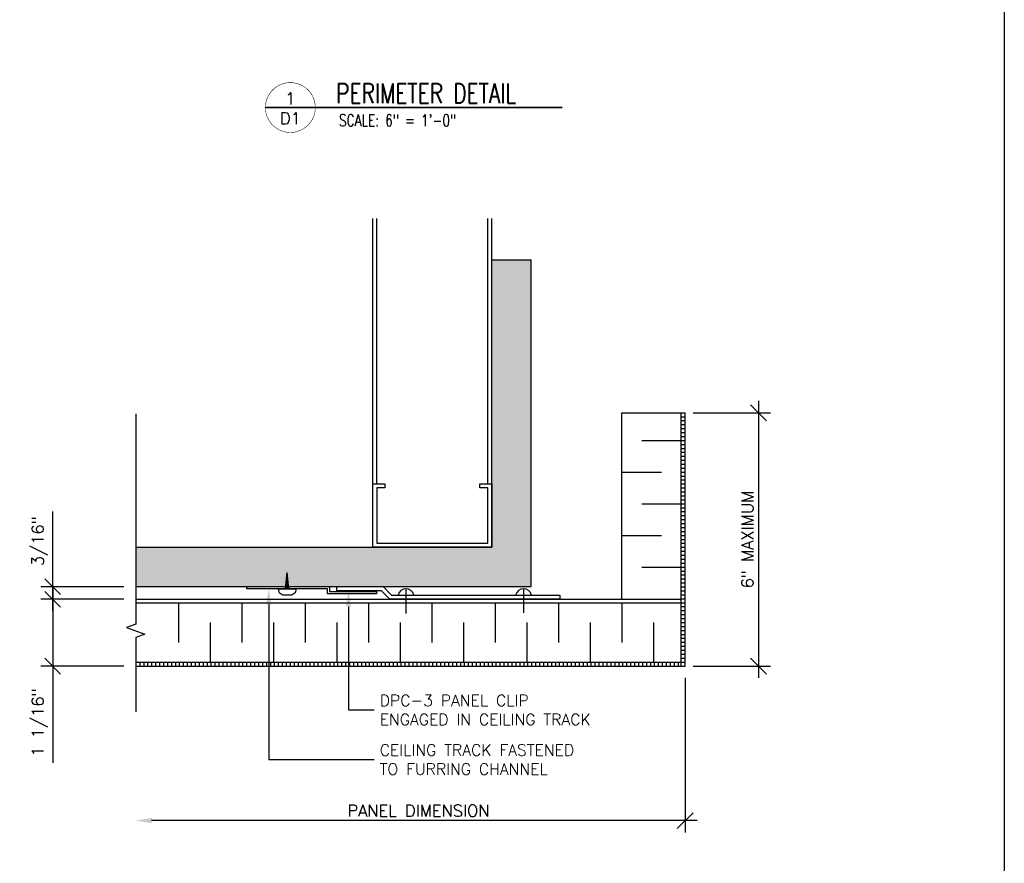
# Model space of a CAD drawing. Header units: inches. Extents: x 31 to 585, y 3457 to 3603.
# Tile 13 of 24: x 268 to 284, y 3503 to 3516. Entities that reach past the tile are written whole.
import ezdxf
from ezdxf import colors
from ezdxf.entities.mleader import LeaderData, LeaderLine
from ezdxf.enums import TextEntityAlignment as Align
from ezdxf.math import Vec2, Vec3

# ---------------------------------------------------------------- set-up
doc = ezdxf.new("R2010")
doc.units = ezdxf.units.IN
doc.header["$MEASUREMENT"] = 0
for name, color, linetype in [('1-ARCH', 1, 'Continuous'), ('1-DIM', 4, 'Continuous'), ('1-MOUNT', 155, 'Continuous'), ('1-PANEL', 6, 'Continuous'), ('1-TEXT', 2, 'Continuous'), ('1-TITLE', 4, 'Continuous')]:
    doc.layers.add(name, color=color, linetype=linetype)
doc.styles.add('TEXT', font='romans.shx')
doc.dimstyles.new('DIM 6-12', dxfattribs={"dimscale": 2, "dimtxt": 0.09375, "dimasz": 0.125, "dimexe": 0.09375, "dimexo": 0.09375, "dimgap": 0.03125, "dimtad": 1, "dimdec": 4, "dimzin": 3, "dimdsep": 46, "dimlunit": 5, "dimtxsty": 'TEXT', "dimblk": 'OBLIQUE', "dimcen": 0.09375, "dimdle": 0.09375, "dimclrd": 256, "dimclre": 4, "dimclrt": 2, "dimadec": 0, "dimazin": 0, "dimtfac": 1, "dimtdec": 4, "dimtmove": 0, "dimatfit": 3, "dimfxl": 0, "dimfrac": 2, "dimtolj": 1, "dimtzin": 0, "dimlwd": -1, "dimlwe": -1, "dimarcsym": 0})

# ---------------------------------------------------------------- blocks, each defined once
blk = doc.blocks.new('DPC3-LS')
at = {"layer": '1-MOUNT', "linetype": 'Continuous'}
blk.add_lwpolyline([(-0.188, 0), (-0.188, 0.688), (-0.062, 0.812), (-0.062, 3.312), (0, 3.312), (0, 0.787), (-0.125, 0.662), (-0.125, 0)], close=True, dxfattribs=at)
for centre in [(-0.036, 2.774), (-0.036, 1.026)]:
    blk.add_arc(centre, 0.12, 102.6804, 257.3196, dxfattribs=at)
blk = doc.blocks.new('SCREW-S')
for p in [(-0.025, 0), (0.025, 0)]:
    blk.add_line(p, (0, -0.241))
blk.add_lwpolyline([(-0.128, 0), (-0.128, 0.011, -0.414214), (-0.043, 0.096), (0.043, 0.096, -0.414214), (0.128, 0.011), (0.128, 0)], format="xyb", close=True)
for points in [[(0.023, -0.016), (-0.024, -0.007)], [(0.021, -0.031), (-0.022, -0.023)], [(0.02, -0.047), (-0.021, -0.039)], [(0.018, -0.062), (-0.019, -0.055)], [(0.017, -0.078), (-0.017, -0.071)], [(0.015, -0.093), (-0.016, -0.087)], [(0.014, -0.109), (-0.014, -0.103)], [(0.012, -0.124), (-0.012, -0.12)], [(0.01, -0.14), (-0.011, -0.136)], [(0.009, -0.155), (-0.009, -0.152)], [(0.007, -0.171), (-0.007, -0.168)], [(0.006, -0.186), (-0.006, -0.184)], [(0.004, -0.202), (-0.004, -0.2)], [(0.002, -0.217), (-0.003, -0.216)], [(0.001, -0.233), (-0.001, -0.233)]]:
    blk.add_lwpolyline(points)
blk = doc.blocks.new('_Oblique')
at = {"color": 0, "linetype": 'ByBlock', "lineweight": -2}
blk.add_line((-0.5, -0.5), (0.5, 0.5), dxfattribs=at)
blk = doc.blocks.new('*D36')
at = {"layer": '1-DIM', "color": 4, "transparency": 16777216}
blk.add_line((278.731, 3506.09), (278.731, 3503.651), dxfattribs=at)
at = {"layer": '1-DIM', "transparency": 16777216}
blk.add_line((278.919, 3503.838), (270.306, 3503.838), dxfattribs=at)
blk.add_solid([(270.306, 3503.88), (270.306, 3503.797), (270.056, 3503.838)], dxfattribs=at)
at = {"layer": 'Defpoints', "color": 0, "transparency": 16777216}
for p in [(278.731, 3506.278), (270.056, 3503.838), (270.056, 3503.838)]:
    blk.add_point(p, dxfattribs=at)
at = {"layer": '1-DIM', "transparency": 16777216, "xscale": 0.25, "yscale": 0.25, "zscale": 0.25}
blk.add_blockref('_Oblique', (278.731, 3503.838), dxfattribs=at)
at = {"layer": '1-DIM', "color": 2, "transparency": 16777216, "insert": (274.519, 3503.994), "char_height": 0.1875, "attachment_point": 5, "style": 'TEXT', "bg_fill": 3, "box_fill_scale": 1.25, "bg_fill_color": 256, "bg_fill_true_color": 13158600, "bg_fill_transparency": 0}
blk.add_mtext('\\A1;PANEL DIMENSION', dxfattribs=at)
blk = doc.blocks.new('*D41')
at = {"layer": '1-DIM', "transparency": 16777216}
blk.add_line((279.888, 3510.465), (279.888, 3506.09), dxfattribs=at)
at = {"layer": '1-DIM', "color": 4, "transparency": 16777216}
for p, q in [((278.856, 3510.278), (280.076, 3510.278)), ((278.856, 3506.278), (280.076, 3506.278))]:
    blk.add_line(p, q, dxfattribs=at)
at = {"layer": 'Defpoints', "color": 0, "transparency": 16777216}
for p in [(278.669, 3510.278), (278.669, 3506.278), (279.888, 3506.278)]:
    blk.add_point(p, dxfattribs=at)
at = {"layer": '1-DIM', "transparency": 16777216, "xscale": 0.25, "yscale": 0.25, "zscale": 0.25}
for p, rotation in [((279.888, 3510.278), 90), ((279.888, 3506.278), 270)]:
    blk.add_blockref('_Oblique', p, dxfattribs=dict(at, rotation=rotation))
at = {"layer": '1-DIM', "color": 2, "transparency": 16777216, "insert": (279.714, 3508.278), "char_height": 0.1875, "attachment_point": 5, "rotation": 90, "style": 'TEXT', "bg_fill": 3, "box_fill_scale": 1.25, "bg_fill_color": 256, "bg_fill_true_color": 13158600, "bg_fill_transparency": 0}
blk.add_mtext('\\A1;6" MAXIMUM', dxfattribs=at)
blk = doc.blocks.new('*U42')
at = {"layer": '1-TEXT', "color": 2, "style": 'TEXT'}
blk.add_attdef('VIEWNAME', (0.89, 0.061), '', height=0.25, dxfattribs=at)
at = {"layer": '1-TEXT', "style": 'TEXT'}
for tag, p in [('NOTE1', (0.926, -0.281)), ('NOTE2', (0.926, -0.463)), ('NOTE3', (0.926, -0.655)), ('NOTE4', (0.926, -0.832))]:
    blk.add_attdef(tag, p, '', height=0.125, dxfattribs=at)
blk.add_wipeout([(0.314, 0.314), (0.236, 0.304), (0.163, 0.275), (0.099, 0.229), (0.049, 0.168), (0.015, 0.097), (0.001, 0.02), (0.006, -0.059), (0.03, -0.134), (0.072, -0.2), (0.13, -0.254), (0.199, -0.292), (0.275, -0.312), (0.354, -0.312), (0.43, -0.292), (0.499, -0.254), (0.556, -0.2), (0.599, -0.134), (0.623, -0.059), (0.628, 0.02), (0.613, 0.097), (0.58, 0.168), (0.529, 0.229), (0.466, 0.275), (0.392, 0.304)])
at = {"layer": '1-TITLE', "const_width": 0.00651}
blk.add_lwpolyline([(0, 0, 1), (0.628, 0, 0.414214), (0.314, 0.314, 0.414214), (0, 0, 2.926408)], format="xyb", dxfattribs=at)
at = {"layer": '1-TITLE', "const_width": 0.02}
blk.add_lwpolyline([(0, 0), (3.739, 0)], dxfattribs=at)
at = {"layer": '1-TEXT', "style": 'TEXT'}
for tag, p in [('DETAIL#', (0.301, 0.094)), ('SHEET#', (0.306, -0.207))]:
    blk.add_attdef(tag, text='', height=0.125, dxfattribs=at).set_placement(p, align=Align.CENTER)
blk = doc.blocks.new('*D74')
at = {"layer": '1-DIM', "transparency": 16777216}
for p, q in [((268.744, 3507.521), (268.744, 3506.278)), ((268.744, 3506.278), (268.744, 3504.751))]:
    blk.add_line(p, q, dxfattribs=at)
at = {"layer": '1-DIM', "color": 4, "transparency": 16777216}
for p, q in [((269.869, 3507.333), (268.557, 3507.333)), ((269.869, 3506.278), (268.557, 3506.278))]:
    blk.add_line(p, q, dxfattribs=at)
at = {"layer": 'Defpoints', "color": 0, "transparency": 16777216}
for p in [(270.056, 3507.333), (268.744, 3506.278), (270.056, 3506.278)]:
    blk.add_point(p, dxfattribs=at)
at = {"layer": '1-DIM', "transparency": 16777216, "xscale": 0.25, "yscale": 0.25, "zscale": 0.25}
for p, rotation in [((268.744, 3507.333), 90), ((268.744, 3506.278), 270)]:
    blk.add_blockref('_Oblique', p, dxfattribs=dict(at, rotation=rotation))
at = {"layer": '1-DIM', "color": 2, "transparency": 16777216, "insert": (268.539, 3505.389), "char_height": 0.1875, "attachment_point": 5, "rotation": 90, "style": 'TEXT', "bg_fill": 3, "box_fill_scale": 1.25, "bg_fill_color": 256, "bg_fill_true_color": 13158600, "bg_fill_transparency": 0}
blk.add_mtext('\\A1;1 1/16"', dxfattribs=at)
blk = doc.blocks.new('*D75')
at = {"layer": '1-DIM', "transparency": 16777216}
for p, q in [((268.744, 3507.532), (268.744, 3508.72)), ((268.744, 3507.146), (268.744, 3507.532))]:
    blk.add_line(p, q, dxfattribs=at)
at = {"layer": '1-DIM', "color": 4, "transparency": 16777216}
for p, q in [((269.869, 3507.532), (268.557, 3507.532)), ((269.869, 3507.333), (268.557, 3507.333))]:
    blk.add_line(p, q, dxfattribs=at)
at = {"layer": 'Defpoints', "color": 0, "transparency": 16777216}
for p in [(268.744, 3507.532), (270.056, 3507.532), (270.056, 3507.333)]:
    blk.add_point(p, dxfattribs=at)
at = {"layer": '1-DIM', "transparency": 16777216, "xscale": 0.25, "yscale": 0.25, "zscale": 0.25}
for p, rotation in [((268.744, 3507.532), 90), ((268.744, 3507.333), 270)]:
    blk.add_blockref('_Oblique', p, dxfattribs=dict(at, rotation=rotation))
at = {"layer": '1-DIM', "color": 2, "transparency": 16777216, "insert": (268.539, 3508.251), "char_height": 0.1875, "attachment_point": 5, "rotation": 90, "style": 'TEXT', "bg_fill": 3, "box_fill_scale": 1.25, "bg_fill_color": 256, "bg_fill_true_color": 13158600, "bg_fill_transparency": 0}
blk.add_mtext('\\A1;3/16"', dxfattribs=at)

msp = doc.modelspace()

# ---------------------------------------------------------------- hatches: boundary and pattern name
at = {"layer": '1-ARCH'}
h = msp.add_hatch(dxfattribs=at)
h.set_pattern_fill('AR-SAND', color=8, scale=0.08, style=0)
h.set_pattern_definition([(37.5, (0.01665, -9.43582), (-0.0050394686, 0.1541459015), [0, -0.1216, 0, -0.136, 0, -0.13]), (7.5, (0.01665, -9.43582), (0.141582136, 0.225771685), [0, -0.0656, 0, -0.1096, 0, -0.042]), (327.5, (-0.08175, -9.43582), (0.249131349, 0.0004527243), [0, -0.04, 0, -0.144, 0, -0.188]), (317.5, (-0.08175, -9.43582), (0.240490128, 0.070214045), [0, -0.02, 0, -0.0944, 0, -0.108])])
h.paths.add_polyline_path([(276.30032, 3512.69165), (275.67532, 3512.69165), (275.67532, 3508.15733), (270.05644, 3508.15733), (270.05644, 3507.53233), (276.30032, 3507.53233)])
at = {"layer": '1-PANEL'}
h = msp.add_hatch(dxfattribs=at)
h.set_pattern_fill('ANSI31', color=8, scale=0.5, angle=45, style=0)
h.set_pattern_definition([(90, (-160.87663, 3267.42147), (-0.0625, 1e-17), [])])
h.paths.add_polyline_path([(270.05644, 3506.34021), (278.6689, 3506.34021), (278.6689, 3506.27771), (270.05644, 3506.27771)])

# ---------------------------------------------------------------- linework, layer by layer
at = {"layer": '1-ARCH', "color": 8}
for p, q in [((273.80032, 3509.15733), (273.80032, 3513.34553)), ((273.86282, 3509.15733), (273.86282, 3513.34553)), ((275.61282, 3509.15733), (275.61282, 3513.34553)), ((275.67532, 3508.15733), (275.67532, 3513.34553))]:
    msp.add_line(p, q, dxfattribs=at)
at = {"layer": '1-ARCH'}
for p, q in [((275.67532, 3512.69165), (276.30032, 3512.69165)), ((275.67532, 3508.15733), (275.67532, 3512.69165)), ((276.30032, 3507.53233), (276.30032, 3512.69165)), ((270.05644, 3508.15733), (275.67532, 3508.15733)), ((270.05644, 3507.53233), (276.30032, 3507.53233))]:
    msp.add_line(p, q, dxfattribs=at)
at = {"layer": '1-ARCH', "color": 8}
msp.add_lwpolyline([(273.80032, 3509.15733), (273.98782, 3509.15733), (273.98782, 3509.09483), (273.86282, 3509.09483), (273.86282, 3508.21983), (275.61282, 3508.21983), (275.61282, 3509.09483), (275.48782, 3509.09483), (275.48782, 3509.15733), (275.67532, 3509.15733), (275.67532, 3508.15733), (273.80032, 3508.15733)], close=True, dxfattribs=at)
at = {"layer": '1-MOUNT'}
for p, q in [((274.3215, 3507.49913), (274.3215, 3507.10605)), ((276.17821, 3507.49913), (276.17821, 3507.11713))]:
    msp.add_line(p, q, dxfattribs=at)
msp.add_lwpolyline([(273.85885, 3507.45352), (273.85885, 3507.42032), (273.08374, 3507.42032), (273.08374, 3507.49913), (271.8096, 3507.49913), (271.8096, 3507.53233), (273.11694, 3507.53233), (273.11694, 3507.45352)], close=True, dxfattribs=at)
at = {"layer": '1-PANEL'}
for p, q in [((277.7314, 3510.27771), (278.7314, 3510.27771)), ((277.7314, 3507.33314), (277.7314, 3510.27771)), ((270.05644, 3507.27771), (278.6689, 3507.27771))]:
    msp.add_line(p, q, dxfattribs=at)
at = {"layer": '1-PANEL', "color": 8}
for p, q in [((277.7314, 3509.34021), (278.3564, 3509.34021)), ((277.7314, 3508.34021), (278.3564, 3508.34021)), ((270.7314, 3507.27771), (270.7314, 3506.65271)), ((271.7314, 3507.27771), (271.7314, 3506.65271)), ((272.7314, 3507.27771), (272.7314, 3506.65271)), ((273.7314, 3507.27771), (273.7314, 3506.65271)), ((274.7314, 3507.27771), (274.7314, 3506.65271)), ((275.7314, 3507.27771), (275.7314, 3506.65271)), ((276.7314, 3507.27771), (276.7314, 3506.65271)), ((277.7314, 3507.27771), (277.7314, 3506.65271))]:
    msp.add_line(p, q, dxfattribs=at)
at = {"layer": '1-PANEL', "linetype": 'Continuous'}
msp.add_line((270.05644, 3507.33314), (278.6689, 3507.33314), dxfattribs=at)
at = {"layer": 'Defpoints', "color": 3}
msp.add_lwpolyline([(224.52641, 3527.06477), (283.76922, 3527.06477), (283.76922, 3481.06477), (224.52641, 3481.06477)], close=True, dxfattribs=at)

# ---------------------------------------------------------------- block references
at = {"layer": '1-MOUNT'}
for name, p, xscale, yscale, zscale, rotation in [('SCREW-S', (272.44667, 3507.49913), 1.06232294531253, 1.06232294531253, 1.06232294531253, 179.9999999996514), ('DPC3-LS', (273.2314, 3507.33314), 1.062322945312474, 1.062322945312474, 1.062322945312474, 269.9999999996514)]:
    msp.add_blockref(name, p, dxfattribs=dict(at, xscale=xscale, yscale=yscale, zscale=zscale, rotation=rotation))

# ---------------------------------------------------------------- next in the draw order: block references
at = {"layer": '1-TITLE'}
ref = msp.add_blockref('*U42', (272.10261, 3515.09869), dxfattribs=dict(at, xscale=1.254172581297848, yscale=1.254172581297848, zscale=1.254172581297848))
ref.add_attrib('VIEWNAME', 'PERIMETER DETAIL', (273.21895, 3515.16785), dxfattribs={"color": 2, "height": 0.312495, "style": 'TEXT', "width": 0.75})
ref.add_attrib('DETAIL#', '1', dxfattribs={"color": 2, "height": 0.1875, "style": 'TEXT'}).set_placement((272.4967, 3515.24246), align=Align.MIDDLE_CENTER)
ref.add_attrib('SHEET#', 'D1', dxfattribs={"color": 2, "height": 0.1875, "style": 'TEXT'}).set_placement((272.4967, 3514.9289), align=Align.MIDDLE_CENTER)
ref.add_attrib('NOTE1', 'SCALE: 6" = 1\'-0"', dxfattribs={"color": 2, "height": 0.1875, "style": 'TEXT', "width": 0.75}).set_placement((273.26415, 3514.74669), align=Align.BOTTOM_LEFT)

# ---------------------------------------------------------------- next in the draw order: dimensions: what is measured, and where the dimension line sits
at = {"layer": '1-DIM'}
dim = msp.add_linear_dim(base=(270.05644, 3503.83822), p1=(278.7314, 3506.27771), p2=(270.05644, 3503.83822), angle=180, text='PANEL DIMENSION', dimstyle='DIM 6-12', override={"dimpost": '"', "dimblk1": 'Oblique', "dimsah": 1}, dxfattribs=at)
dim.commit()
dim.dimension.update_dxf_attribs({"geometry": '*D36', "text_midpoint": (274.51892, 3503.99447)})

# ---------------------------------------------------------------- next in the draw order: hatches: boundary and pattern name
at = {"layer": '1-PANEL'}
h = msp.add_hatch(dxfattribs=at)
h.set_pattern_fill('ANSI31', color=8, scale=0.5, angle=135, style=0)
h.set_pattern_definition([(180, (-138.03628, 3258.84182), (-1e-17, -0.0625), [])])
h.paths.add_polyline_path([(278.6689, 3510.27771), (278.7314, 3510.27771), (278.7314, 3506.27771), (278.6689, 3506.27771)])

# ---------------------------------------------------------------- next in the draw order: linework, layer by layer
at = {"layer": '1-DIM'}
msp.add_lwpolyline([(270.05644, 3510.2604), (270.05644, 3506.93861), (269.91156, 3506.88588), (270.20133, 3506.78041), (270.05644, 3506.72768), (270.05644, 3505.55652)], dxfattribs=at)
at = {"layer": '1-PANEL'}
for p, q in [((278.6689, 3506.27771), (278.6689, 3510.27771)), ((278.7314, 3506.27771), (278.7314, 3510.27771)), ((270.05644, 3506.34021), (278.6689, 3506.34021)), ((270.05644, 3506.27771), (278.7314, 3506.27771))]:
    msp.add_line(p, q, dxfattribs=at)
at = {"layer": '1-PANEL', "color": 8}
for p, q in [((271.2314, 3506.96521), (271.2314, 3506.34021)), ((272.2314, 3506.96521), (272.2314, 3506.34021)), ((273.2314, 3506.96521), (273.2314, 3506.34021)), ((274.2314, 3506.96521), (274.2314, 3506.34021)), ((275.2314, 3506.96521), (275.2314, 3506.34021)), ((276.2314, 3506.96521), (276.2314, 3506.34021)), ((277.2314, 3506.96521), (277.2314, 3506.34021)), ((278.2314, 3506.96521), (278.2314, 3506.34021))]:
    msp.add_line(p, q, dxfattribs=at)

# ---------------------------------------------------------------- next in the draw order: leaders
at = {"layer": '1-TEXT'}
ml = msp.add_multileader_mtext('Standard', dxfattribs=at)
ml.set_content('CEILING TRACK FASTENED TO FURRING CHANNEL', color=256, style='TEXT')
ml.set_leader_properties(color=4, linetype='ByLayer', lineweight=-1)
ml.build(insert=Vec2(0, 0))
ml.multileader.update_dxf_attribs({"text_left_attachment_type": 2, "text_right_attachment_type": 2, "dogleg_length": 0.36, "arrow_head_size": 0.25})
ctx = ml.context
ctx.base_point, ctx.char_height, ctx.arrow_head_size, ctx.landing_gap_size, ctx.plane_origin = Vec3(273.81758, 3504.80135), 0.18, 0.25, 0.09, Vec3(273.70335, 3504.02038)
ctx.left_attachment, ctx.right_attachment = 2, 2
notes = []
notes.append((ctx, [(0, (1, 1, 0), (272.15476, 3504.80135), (1, 0), 1.66282, [(0, [(272.15476, 3507.49913)], 0, [])])]))
ctx.mtext.insert, ctx.mtext.width, ctx.mtext.defined_height, ctx.mtext.flow_direction = Vec3(273.90758, 3505.04135), 3.6190957, 0.62826, 5
ml = msp.add_multileader_mtext('Standard', dxfattribs=at)
ml.set_content('DPC-3 PANEL CLIP ENGAGED IN CEILING TRACK', color=256, style='TEXT')
ml.set_leader_properties(color=4, linetype='ByLayer', lineweight=-1)
ml.build(insert=Vec2(0, 0))
ml.multileader.update_dxf_attribs({"text_left_attachment_type": 2, "text_right_attachment_type": 2, "dogleg_length": 0.36, "arrow_head_size": 0.25})
ctx = ml.context
ctx.base_point, ctx.char_height, ctx.arrow_head_size, ctx.landing_gap_size, ctx.plane_origin = Vec3(273.81758, 3505.5845), 0.18, 0.25, 0.09, Vec3(273.70335, 3504.80353)
ctx.left_attachment, ctx.right_attachment = 2, 2
notes.append((ctx, [(0, (1, 1, 0), (273.41335, 3505.5845), (1, 0), 0.40423, [(0, [(273.4136, 3507.46593)], 0, [])])]))
ctx.mtext.insert, ctx.mtext.width, ctx.mtext.defined_height, ctx.mtext.flow_direction = Vec3(273.90758, 3505.8245), 3.8245135, 0.54317, 5
for ctx, leaders in notes:
    for number, flags, end, landing, length, lines in leaders:
        leader = LeaderData()
        leader.index, (leader.has_last_leader_line, leader.has_dogleg_vector, leader.attachment_direction) = number, flags
        leader.last_leader_point, leader.dogleg_vector, leader.dogleg_length = Vec3(end), Vec3(landing), length
        for number, points, colour, breaks in lines:
            line = LeaderLine()
            line.index, line.vertices, line.color, line.breaks = number, Vec3.list(points), colors.encode_raw_color(colour), breaks
            leader.lines.append(line)
        ctx.leaders.append(leader)

# ---------------------------------------------------------------- next in the draw order: dimensions: what is measured, and where the dimension line sits
at = {"layer": '1-DIM'}
dim = msp.add_linear_dim(base=(279.88812, 3506.27771), p1=(278.6689, 3510.27771), p2=(278.6689, 3506.27771), angle=90, text='6" MAXIMUM', dimstyle='DIM 6-12', override={"dimpost": '"', "dimtmove": 2}, dxfattribs=at)
dim.commit()
dim.dimension.update_dxf_attribs({"geometry": '*D41', "text_midpoint": (279.71401, 3508.27771)})
dim = msp.add_linear_dim(base=(268.74417, 3506.27771), p1=(270.05644, 3507.33314), p2=(270.05644, 3506.27771), angle=270, dimstyle='DIM 6-12', override={"dimpost": '"'}, dxfattribs=at)
dim.commit()
dim.dimension.update_dxf_attribs({"geometry": '*D74', "text_midpoint": (268.53881, 3505.38932)})

# ---------------------------------------------------------------- next in the draw order: linework, layer by layer
at = {"layer": '1-PANEL', "color": 8}
for p, q in [((278.0439, 3509.84021), (278.6689, 3509.84021)), ((278.0439, 3508.84021), (278.6689, 3508.84021)), ((278.0439, 3507.84021), (278.6689, 3507.84021))]:
    msp.add_line(p, q, dxfattribs=at)

# ---------------------------------------------------------------- next in the draw order: dimensions: what is measured, and where the dimension line sits
at = {"layer": '1-DIM'}
dim = msp.add_linear_dim(base=(268.74417, 3507.53233), p1=(270.05644, 3507.33314), p2=(270.05644, 3507.53233), angle=90, dimstyle='DIM 6-12', override={"dimpost": '"'}, dxfattribs=at)
dim.commit()
dim.dimension.update_dxf_attribs({"geometry": '*D75', "text_midpoint": (268.53881, 3508.25108)})

doc.saveas('drawing.dxf')
